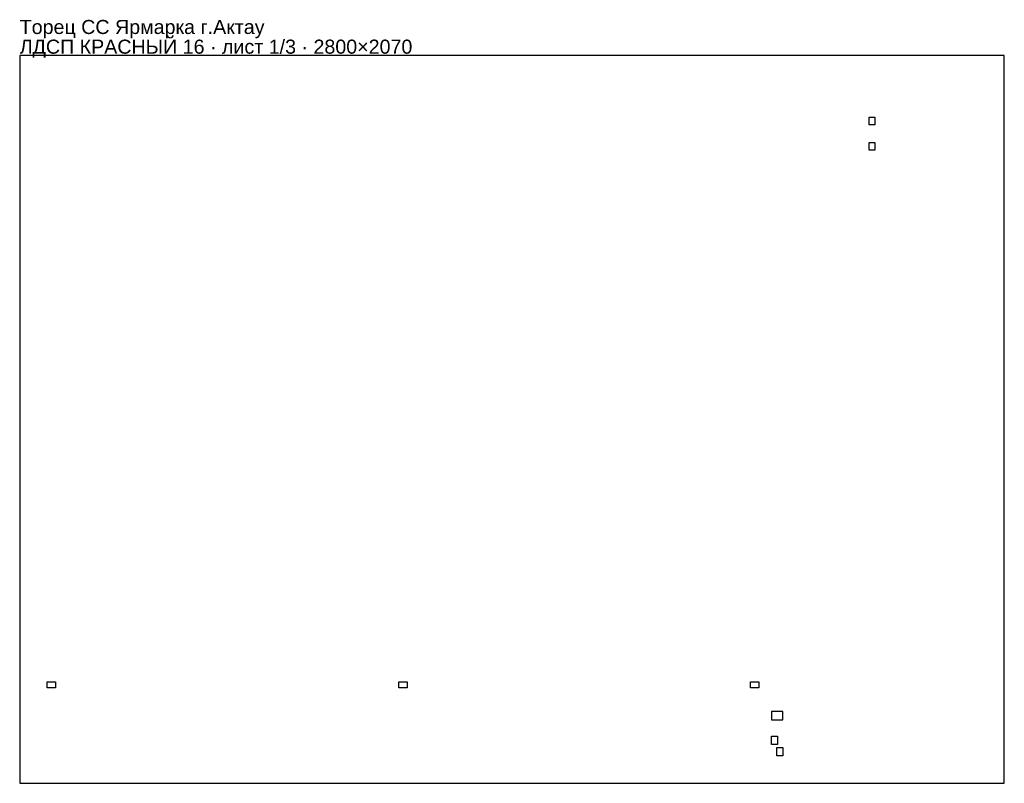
# Model space of a CAD drawing. Header units: millimetres. Extents: x 0 to 2800, y 0 to 2172.
import ezdxf

# ---------------------------------------------------------------- set-up
doc = ezdxf.new("R2010")
doc.units = ezdxf.units.MM
doc.layers.get('0').update_dxf_attribs({"linetype": 'CONTINUOUS'})
doc.layers.add('INFO', color=5, linetype='CONTINUOUS')
doc.styles.get("Standard").update_dxf_attribs({"font": 'arial.ttf'})

msp = doc.modelspace()

# ---------------------------------------------------------------- linework, layer by layer
for points in [[(0, 0), (2800, 0), (2800, 2070), (0, 2070)], [(2431.501629, 1872.586945), (2415.501629, 1872.586945), (2415.501629, 1894.504145), (2431.501629, 1894.504145)], [(2415.501629, 1822.504145), (2431.501629, 1822.504145), (2431.501629, 1800.504145), (2415.501629, 1800.504145)], [(102, 272.0042), (78, 272.0042), (78, 289.0042), (102, 289.0042)], [(1102.0414, 272.0042), (1078.0414, 272.0042), (1078.0414, 289.0042), (1102.0414, 289.0042)], [(2102.0828, 272.0042), (2078.0828, 272.0042), (2078.0828, 289.0042), (2102.0828, 289.0042)], [(2137.5828, 180.5042), (2170.0828, 180.5042), (2170.0828, 204.5042), (2137.5828, 204.5042)], [(2137.5828, 110.0042), (2137.5828, 134.0042), (2154.5828, 134.0042), (2154.5828, 110.0042)], [(2153.5828, 78.0042), (2153.5828, 102.0042), (2170.0828, 102.0042), (2170.0828, 78.0042)]]:
    msp.add_lwpolyline(points, close=True)

# ---------------------------------------------------------------- texts
at = {"layer": 'INFO'}
for s, p in [('Торец СС Ярмарка г.Актау', (0, 2131)), ('ЛДСП КРАСНЫЙ 16 · лист 1/3 · 2800×2070', (0, 2075))]:
    msp.add_text(s, height=40, dxfattribs=at).set_placement(p)

doc.saveas('drawing.dxf')
